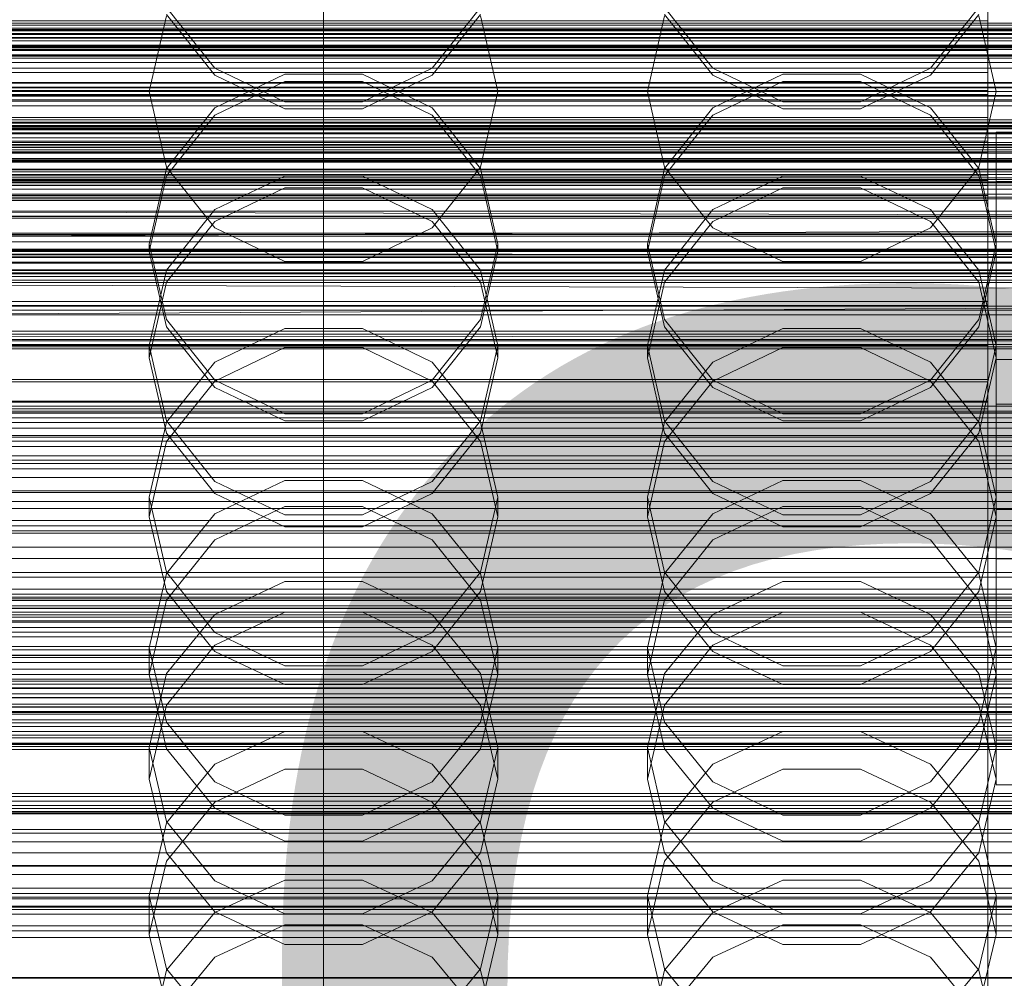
# Model space of a CAD drawing. Header units: millimetres. Extents: x -3490 to 61924, y -72580 to 6847.
# Tile 207 of 256: x 13 to 132, y -34382 to -34266. Entities that reach past the tile are written whole.
import ezdxf

# ---------------------------------------------------------------- set-up
doc = ezdxf.new("R2010")
doc.units = ezdxf.units.MM
for name, color, linetype, lineweight in [('COTAS_O', 1, 'Continuous', 0), ('COTAS_P', 1, 'Continuous', 0), ('frontal_briquetadora', 7, 'Continuous', 0), ('frontal_C01', 7, 'Continuous', 0), ('frontal_C02', 7, 'Continuous', 0), ('frontal_C03', 7, 'Continuous', 0), ('frontal_secador', 7, 'Continuous', 0), ('frontal_tolva', 7, 'Continuous', 0)]:
    doc.layers.add(name, color=color, linetype=linetype, lineweight=lineweight)
doc.dimstyles.new('R19_100', dxfattribs={"dimtxt": 250, "dimasz": 150, "dimexe": 150, "dimexo": 80, "dimgap": 100, "dimtad": 1, "dimtih": 1, "dimtoh": 1, "dimdsep": 46, "dimcen": 0.09, "dimadec": 0, "dimazin": 0, "dimtfac": 1, "dimtdec": 4, "dimtofl": 0, "dimtmove": 0, "dimatfit": 3, "dimfxl": 1, "dimtolj": 1, "dimtzin": 0, "dimarcsym": 0})

# ---------------------------------------------------------------- blocks, each defined once
blk = doc.blocks.new('DIM_R29_52')
at = {"layer": 'COTAS_P'}
for p, q in [((-1750, -34600), (-1600, -34555)), ((2600, -34600), (2450, -34555)), ((-1750, -35500), (-1750, -34600)), ((-1750, -34600), (2600, -34600)), ((-1750, -34600), (-1600, -34645)), ((2600, -34600), (2450, -34645)), ((2600, -35500), (2600, -34600))]:
    blk.add_line(p, q, dxfattribs=at)
blk.add_text('4350 P', height=250, dxfattribs=at).set_placement((425, -34500))
blk = doc.blocks.new('DIM_R29_57')
at = {"layer": 'COTAS_O'}
for p, q in [((-1725, -33700), (-1575, -33655)), ((1725, -33700), (1575, -33655)), ((-1725, -34400), (-1725, -33700)), ((-1725, -33700), (1725, -33700)), ((-1725, -33700), (-1575, -33745)), ((1725, -33700), (1575, -33745)), ((1725, -34400), (1725, -33700))]:
    blk.add_line(p, q, dxfattribs=at)
blk.add_text('3450 O', height=250, dxfattribs=at).set_placement((0, -33600))
blk = doc.blocks.new('DIM_R29_58')
at = {"layer": 'COTAS_P'}
for p, q in [((-150, -32300), (550, -32300)), ((550, -32300), (505, -32450)), ((550, -34900), (550, -32300)), ((550, -32300), (595, -32450)), ((550, -34900), (505, -34750)), ((550, -34900), (595, -34750)), ((-150, -34900), (550, -34900))]:
    blk.add_line(p, q, dxfattribs=at)
blk.add_text('2600 P', height=250, rotation=90, dxfattribs=at).set_placement((450, -33600))
blk = doc.blocks.new('DIM_R29_60')
at = {"layer": 'COTAS_O'}
for p, q in [((-650, -33700), (50, -33700)), ((50, -33700), (5, -33850)), ((50, -34900), (50, -33700)), ((50, -33700), (95, -33850)), ((50, -34900), (5, -34750)), ((50, -34900), (95, -34750)), ((-650, -34900), (50, -34900))]:
    blk.add_line(p, q, dxfattribs=at)
blk.add_text('1200 O', height=250, rotation=90, dxfattribs=at).set_placement((-50, -34300))
blk = doc.blocks.new('DIM_R29_61')
at = {"layer": 'COTAS_O'}
for p, q in [((-650, -34200), (-500, -34155)), ((650, -34200), (500, -34155)), ((-650, -34900), (-650, -34200)), ((-650, -34200), (650, -34200)), ((-650, -34200), (-500, -34245)), ((650, -34200), (500, -34245)), ((650, -34900), (650, -34200))]:
    blk.add_line(p, q, dxfattribs=at)
blk.add_text('1300 O', height=250, dxfattribs=at).set_placement((0, -34100))
blk = doc.blocks.new('DIM_R29_66')
at = {"layer": 'COTAS_P'}
for p, q in [((-305, -34680), (395, -34680)), ((395, -34680), (350, -34830)), ((395, -36000), (395, -34680)), ((395, -34680), (440, -34830)), ((395, -36000), (350, -35850)), ((395, -36000), (440, -35850)), ((-305, -36000), (395, -36000))]:
    blk.add_line(p, q, dxfattribs=at)
blk.add_text('1320 P', height=250, rotation=90, dxfattribs=at).set_placement((295, -35340))

msp = doc.modelspace()

# ---------------------------------------------------------------- linework, layer by layer
at = {"layer": 'frontal_briquetadora'}
for p, q in [((31.08, -34265.888), (29, -34275)), ((31.08, -34264.86), (36.906, -34272.168)), ((36.907, -34273.035), (31.08, -34265.737)), ((68.92, -34265.737), (63.093, -34273.035)), ((63.094, -34272.168), (68.92, -34264.86)), ((71, -34275), (68.92, -34265.888)), ((91.08, -34265.888), (89, -34275)), ((91.08, -34264.86), (96.906, -34272.168)), ((96.907, -34273.035), (91.08, -34265.737)), ((128.92, -34265.737), (123.093, -34273.035)), ((123.094, -34272.168), (128.92, -34264.86)), ((131, -34275), (128.92, -34265.888)), ((200, -34268.884), (-160, -34268.884)), ((36.906, -34272.168), (45.326, -34276.228)), ((45.327, -34272.915), (36.907, -34276.965)), ((54.673, -34272.915), (45.327, -34272.915)), ((63.093, -34276.965), (54.673, -34272.915)), ((54.674, -34276.228), (63.094, -34272.168)), ((96.906, -34272.168), (105.326, -34276.228)), ((105.327, -34272.915), (96.907, -34276.965)), ((114.673, -34272.915), (105.327, -34272.915)), ((123.093, -34276.965), (114.673, -34272.915)), ((114.674, -34276.228), (123.094, -34272.168)), ((36.906, -34277.832), (45.326, -34273.772)), ((45.327, -34277.085), (36.907, -34273.035)), ((45.326, -34273.772), (54.674, -34273.772)), ((63.093, -34273.035), (54.673, -34277.085)), ((54.674, -34273.772), (63.094, -34277.832)), ((96.906, -34277.832), (105.326, -34273.772)), ((105.327, -34277.085), (96.907, -34273.035)), ((105.326, -34273.772), (114.674, -34273.772)), ((123.093, -34273.035), (114.673, -34277.085)), ((114.674, -34273.772), (123.094, -34277.832)), ((200, -34275), (-160, -34275)), ((29, -34275), (11, -34275)), ((31.08, -34284.112), (29, -34275)), ((71, -34275), (68.92, -34284.112)), ((89, -34275), (71, -34275)), ((91.08, -34284.112), (89, -34275)), ((131, -34275), (128.92, -34284.112)), ((149, -34275), (131, -34275)), ((45.326, -34276.228), (54.674, -34276.228)), ((105.326, -34276.228), (114.674, -34276.228)), ((36.907, -34276.965), (31.08, -34284.263)), ((54.673, -34277.085), (45.327, -34277.085)), ((68.92, -34284.263), (63.093, -34276.965)), ((96.907, -34276.965), (91.08, -34284.263)), ((114.673, -34277.085), (105.327, -34277.085)), ((128.92, -34284.263), (123.093, -34276.965)), ((31.08, -34285.14), (36.906, -34277.832)), ((63.094, -34277.832), (68.92, -34285.14)), ((91.08, -34285.14), (96.906, -34277.832)), ((123.094, -34277.832), (128.92, -34285.14)), ((200, -34281.116), (-160, -34281.116)), ((31.08, -34284.263), (29, -34293.364)), ((36.906, -34291.418), (31.08, -34284.112)), ((68.92, -34284.112), (63.094, -34291.418)), ((71, -34293.364), (68.92, -34284.263)), ((91.08, -34284.263), (89, -34293.364)), ((96.906, -34291.418), (91.08, -34284.112)), ((128.92, -34284.112), (123.094, -34291.418)), ((131, -34293.364), (128.92, -34284.263)), ((-160, -34284.973), (200, -34284.973)), ((29, -34294.247), (31.08, -34285.14)), ((36.907, -34289.221), (45.327, -34285.179)), ((45.327, -34285.179), (54.673, -34285.179)), ((54.673, -34285.179), (63.093, -34289.221)), ((68.92, -34285.14), (71, -34294.247)), ((89, -34294.247), (91.08, -34285.14)), ((96.907, -34289.221), (105.327, -34285.179)), ((105.327, -34285.179), (114.673, -34285.179)), ((114.673, -34285.179), (123.093, -34289.221)), ((128.92, -34285.14), (131, -34294.247)), ((45.326, -34286.607), (36.906, -34290.664)), ((54.674, -34286.607), (45.326, -34286.607)), ((63.094, -34290.664), (54.674, -34286.607)), ((105.326, -34286.607), (96.906, -34290.664)), ((114.674, -34286.607), (105.326, -34286.607)), ((123.094, -34290.664), (114.674, -34286.607)), ((-160, -34289.389), (200, -34289.389)), ((31.08, -34296.503), (36.907, -34289.221)), ((63.093, -34289.221), (68.92, -34296.503)), ((91.08, -34296.503), (96.907, -34289.221)), ((123.093, -34289.221), (128.92, -34296.503)), ((36.906, -34290.664), (31.08, -34297.965)), ((68.92, -34297.964), (63.094, -34290.664)), ((96.906, -34290.664), (91.08, -34297.965)), ((128.92, -34297.964), (123.094, -34290.664)), ((45.326, -34295.473), (36.906, -34291.418)), ((63.094, -34291.418), (54.674, -34295.473)), ((105.326, -34295.473), (96.906, -34291.418)), ((123.094, -34291.418), (114.674, -34295.473)), ((29, -34294.247), (11, -34294.247)), ((29, -34293.364), (29, -34294.247)), ((29, -34293.364), (31.08, -34302.464)), ((31.08, -34303.343), (29, -34294.247)), ((68.92, -34302.464), (71, -34293.364)), ((71, -34294.247), (68.92, -34303.343)), ((71, -34293.364), (71, -34294.247)), ((89, -34294.247), (71, -34294.247)), ((89, -34293.364), (89, -34294.247)), ((89, -34293.364), (91.08, -34302.464)), ((91.08, -34303.343), (89, -34294.247)), ((128.92, -34302.464), (131, -34293.364)), ((131, -34294.247), (128.92, -34303.343)), ((131, -34293.364), (131, -34294.247)), ((149, -34294.247), (131, -34294.247)), ((54.674, -34295.473), (45.326, -34295.473)), ((114.674, -34295.473), (105.326, -34295.473)), ((29, -34305.584), (31.08, -34296.503)), ((68.92, -34296.503), (71, -34305.584)), ((89, -34305.584), (91.08, -34296.503)), ((128.92, -34296.503), (131, -34305.584)), ((31.08, -34297.965), (29, -34307.055)), ((71, -34307.055), (68.92, -34297.964)), ((91.08, -34297.965), (89, -34307.055)), ((131, -34307.055), (128.92, -34297.964)), ((31.08, -34302.464), (36.907, -34309.762)), ((63.093, -34309.762), (68.92, -34302.464)), ((91.08, -34302.464), (96.907, -34309.762)), ((123.093, -34309.762), (128.92, -34302.464)), ((36.906, -34310.629), (31.08, -34303.343)), ((36.907, -34307.571), (45.327, -34303.551)), ((45.327, -34303.551), (54.673, -34303.551)), ((54.673, -34303.551), (63.093, -34307.571)), ((68.92, -34303.343), (63.094, -34310.629)), ((96.906, -34310.629), (91.08, -34303.343)), ((96.907, -34307.571), (105.327, -34303.551)), ((105.327, -34303.551), (114.673, -34303.551)), ((114.673, -34303.551), (123.093, -34307.571)), ((128.92, -34303.343), (123.094, -34310.629)), ((29, -34305.584), (29, -34307.055)), ((31.08, -34314.665), (29, -34305.584)), ((45.326, -34305.831), (36.906, -34309.876)), ((54.674, -34305.831), (45.326, -34305.831)), ((63.094, -34309.876), (54.674, -34305.831)), ((71, -34305.584), (68.92, -34314.665)), ((71, -34305.584), (71, -34307.055)), ((89, -34305.584), (89, -34307.055)), ((91.08, -34314.665), (89, -34305.584)), ((105.326, -34305.831), (96.906, -34309.876)), ((114.674, -34305.831), (105.326, -34305.831)), ((123.094, -34309.876), (114.674, -34305.831)), ((131, -34305.584), (128.92, -34314.665)), ((131, -34305.584), (131, -34307.055)), ((29, -34307.055), (31.08, -34316.128)), ((68.92, -34316.128), (71, -34307.055)), ((89, -34307.055), (91.08, -34316.128)), ((128.92, -34316.128), (131, -34307.055)), ((31.08, -34314.816), (36.907, -34307.571)), ((63.093, -34307.571), (68.92, -34314.816)), ((91.08, -34314.816), (96.907, -34307.571)), ((123.093, -34307.571), (128.92, -34314.816)), ((36.907, -34309.762), (45.327, -34313.812)), ((54.673, -34313.812), (63.093, -34309.762)), ((96.907, -34309.762), (105.327, -34313.812)), ((114.673, -34313.812), (123.093, -34309.762)), ((36.906, -34309.876), (31.08, -34317.151)), ((45.326, -34314.669), (36.906, -34310.629)), ((63.094, -34310.629), (54.674, -34314.669)), ((68.92, -34317.151), (63.094, -34309.876)), ((96.906, -34309.876), (91.08, -34317.151)), ((105.326, -34314.669), (96.906, -34310.629)), ((123.094, -34310.629), (114.674, -34314.669)), ((128.92, -34317.151), (123.094, -34309.876)), ((45.327, -34313.812), (54.673, -34313.812)), ((105.327, -34313.812), (114.673, -34313.812)), ((29, -34323.849), (31.08, -34314.816)), ((36.907, -34321.948), (31.08, -34314.665)), ((54.674, -34314.669), (45.326, -34314.669)), ((68.92, -34314.665), (63.093, -34321.948)), ((68.92, -34314.816), (71, -34323.849)), ((89, -34323.849), (91.08, -34314.816)), ((96.907, -34321.948), (91.08, -34314.665)), ((114.674, -34314.669), (105.326, -34314.669)), ((128.92, -34314.665), (123.093, -34321.948)), ((128.92, -34314.816), (131, -34323.849)), ((31.08, -34316.128), (36.906, -34323.39)), ((63.094, -34323.39), (68.92, -34316.128)), ((91.08, -34316.128), (96.906, -34323.39)), ((123.094, -34323.39), (128.92, -34316.128)), ((31.08, -34317.151), (29, -34326.199)), ((71, -34326.199), (68.92, -34317.151)), ((91.08, -34317.151), (89, -34326.199)), ((131, -34326.199), (128.92, -34317.151)), ((45.327, -34321.854), (36.907, -34325.844)), ((45.327, -34325.989), (36.907, -34321.948)), ((54.673, -34321.854), (45.327, -34321.854)), ((63.093, -34325.844), (54.673, -34321.854)), ((63.093, -34321.948), (54.673, -34325.989)), ((105.327, -34321.854), (96.907, -34325.844)), ((105.327, -34325.989), (96.907, -34321.948)), ((114.673, -34321.854), (105.327, -34321.854)), ((123.093, -34325.844), (114.673, -34321.854)), ((123.093, -34321.948), (114.673, -34325.989)), ((29, -34323.849), (29, -34326.199)), ((29, -34323.849), (31.08, -34332.883)), ((36.906, -34323.39), (45.326, -34327.416)), ((54.674, -34327.416), (63.094, -34323.39)), ((68.92, -34332.883), (71, -34323.849)), ((71, -34323.849), (71, -34326.199)), ((89, -34323.849), (89, -34326.199)), ((89, -34323.849), (91.08, -34332.883)), ((96.906, -34323.39), (105.326, -34327.416)), ((114.674, -34327.416), (123.094, -34323.39)), ((128.92, -34332.883), (131, -34323.849)), ((131, -34323.849), (131, -34326.199)), ((36.906, -34329.005), (45.326, -34324.981)), ((45.326, -34324.981), (54.674, -34324.981)), ((54.674, -34324.981), (63.094, -34329.005)), ((96.906, -34329.005), (105.326, -34324.981)), ((105.326, -34324.981), (114.674, -34324.981)), ((114.674, -34324.981), (123.094, -34329.005)), ((31.08, -34335.219), (29, -34326.199)), ((36.907, -34325.844), (31.08, -34333.033)), ((54.673, -34325.989), (45.327, -34325.989)), ((68.92, -34333.033), (63.093, -34325.844)), ((71, -34326.199), (68.92, -34335.22)), ((91.08, -34335.219), (89, -34326.199)), ((96.907, -34325.844), (91.08, -34333.033)), ((114.673, -34325.989), (105.327, -34325.989)), ((128.92, -34333.033), (123.093, -34325.844)), ((131, -34326.199), (128.92, -34335.22)), ((45.326, -34327.416), (54.674, -34327.416)), ((105.326, -34327.416), (114.674, -34327.416)), ((31.08, -34336.235), (36.906, -34329.005)), ((63.094, -34329.005), (68.92, -34336.235)), ((91.08, -34336.235), (96.906, -34329.005)), ((123.094, -34329.005), (128.92, -34336.235)), ((31.08, -34333.033), (29, -34341.997)), ((31.08, -34332.883), (36.907, -34340.127)), ((63.093, -34340.127), (68.92, -34332.883)), ((71, -34341.997), (68.92, -34333.033)), ((91.08, -34333.033), (89, -34341.997)), ((91.08, -34332.883), (96.907, -34340.127)), ((123.093, -34340.127), (128.92, -34332.883)), ((131, -34341.997), (128.92, -34333.033)), ((36.907, -34337.96), (45.327, -34333.996)), ((45.327, -34333.996), (54.673, -34333.996)), ((54.673, -34333.996), (63.093, -34337.96)), ((96.907, -34337.96), (105.327, -34333.996)), ((105.327, -34333.996), (114.673, -34333.996)), ((114.673, -34333.996), (123.093, -34337.96)), ((36.906, -34342.432), (31.08, -34335.219)), ((68.92, -34335.22), (63.094, -34342.432)), ((96.906, -34342.432), (91.08, -34335.219)), ((128.92, -34335.22), (123.094, -34342.432)), ((29, -34345.219), (31.08, -34336.235)), ((68.92, -34336.235), (71, -34345.219)), ((89, -34345.219), (91.08, -34336.235)), ((128.92, -34336.235), (131, -34345.219)), ((31.08, -34345.102), (36.907, -34337.96)), ((45.326, -34337.684), (36.906, -34341.688)), ((54.674, -34337.684), (45.326, -34337.684)), ((63.094, -34341.688), (54.674, -34337.684)), ((63.093, -34337.96), (68.92, -34345.102)), ((91.08, -34345.102), (96.907, -34337.96)), ((105.326, -34337.684), (96.906, -34341.688)), ((114.674, -34337.684), (105.326, -34337.684)), ((123.094, -34341.688), (114.674, -34337.684)), ((123.093, -34337.96), (128.92, -34345.102)), ((36.907, -34340.127), (45.327, -34344.148)), ((54.673, -34344.148), (63.093, -34340.127)), ((96.907, -34340.127), (105.327, -34344.148)), ((114.673, -34344.148), (123.093, -34340.127)), ((36.906, -34341.688), (31.08, -34348.879)), ((68.92, -34348.879), (63.094, -34341.688)), ((96.906, -34341.688), (91.08, -34348.879)), ((128.92, -34348.879), (123.094, -34341.688)), ((29, -34341.997), (29, -34345.219)), ((29, -34341.997), (31.08, -34350.961)), ((45.326, -34346.427), (36.906, -34342.432)), ((63.094, -34342.432), (54.674, -34346.427)), ((68.92, -34350.961), (71, -34341.997)), ((71, -34341.997), (71, -34345.219)), ((89, -34341.997), (89, -34345.219)), ((89, -34341.997), (91.08, -34350.961)), ((105.326, -34346.427), (96.906, -34342.432)), ((123.094, -34342.432), (114.674, -34346.427)), ((128.92, -34350.961), (131, -34341.997)), ((131, -34341.997), (131, -34345.219)), ((45.327, -34344.148), (54.673, -34344.148)), ((105.327, -34344.148), (114.673, -34344.148)), ((29, -34354.008), (31.08, -34345.102)), ((31.08, -34354.166), (29, -34345.219)), ((68.92, -34345.102), (71, -34354.008)), ((71, -34345.219), (68.92, -34354.166)), ((89, -34354.008), (91.08, -34345.102)), ((91.08, -34354.166), (89, -34345.219)), ((128.92, -34345.102), (131, -34354.008)), ((131, -34345.219), (128.92, -34354.166)), ((54.674, -34346.427), (45.326, -34346.427)), ((114.674, -34346.427), (105.326, -34346.427)), ((31.08, -34348.879), (29, -34357.809)), ((71, -34357.809), (68.92, -34348.879)), ((91.08, -34348.879), (89, -34357.809)), ((131, -34357.809), (128.92, -34348.879)), ((31.08, -34350.961), (36.907, -34358.15)), ((63.093, -34358.15), (68.92, -34350.961)), ((91.08, -34350.961), (96.907, -34358.15)), ((123.093, -34358.15), (128.92, -34350.961)), ((36.907, -34356.004), (45.327, -34352.087)), ((45.327, -34352.087), (54.673, -34352.087)), ((54.673, -34352.087), (63.093, -34356.004)), ((96.907, -34356.004), (105.327, -34352.087)), ((105.327, -34352.087), (114.673, -34352.087)), ((114.673, -34352.087), (123.093, -34356.004)), ((29, -34354.008), (29, -34357.809)), ((31.08, -34362.915), (29, -34354.008)), ((36.906, -34361.311), (31.08, -34354.166)), ((68.92, -34354.166), (63.094, -34361.311)), ((71, -34354.008), (68.92, -34362.915)), ((71, -34354.008), (71, -34357.809)), ((89, -34354.008), (89, -34357.809)), ((91.08, -34362.915), (89, -34354.008)), ((96.906, -34361.311), (91.08, -34354.166)), ((128.92, -34354.166), (123.094, -34361.311)), ((131, -34354.008), (128.92, -34362.915)), ((131, -34354.008), (131, -34357.809)), ((31.08, -34363.062), (36.907, -34356.004)), ((63.093, -34356.004), (68.92, -34363.062)), ((91.08, -34363.062), (96.907, -34356.004)), ((123.093, -34356.004), (128.92, -34363.062)), ((45.326, -34356.608), (36.906, -34360.574)), ((54.674, -34356.608), (45.326, -34356.608)), ((63.094, -34360.574), (54.674, -34356.608)), ((105.326, -34356.608), (96.906, -34360.574)), ((114.674, -34356.608), (105.326, -34356.608)), ((123.094, -34360.574), (114.674, -34356.608)), ((29, -34357.809), (31.08, -34366.693)), ((36.907, -34358.15), (45.327, -34362.14)), ((54.673, -34362.14), (63.093, -34358.15)), ((68.92, -34366.693), (71, -34357.809)), ((89, -34357.809), (91.08, -34366.693)), ((96.907, -34358.15), (105.327, -34362.14)), ((114.673, -34362.14), (123.093, -34358.15)), ((128.92, -34366.693), (131, -34357.809)), ((36.906, -34360.574), (31.08, -34367.693)), ((68.92, -34367.692), (63.094, -34360.574)), ((96.906, -34360.574), (91.08, -34367.693)), ((128.92, -34367.692), (123.094, -34360.574)), ((45.326, -34365.266), (36.906, -34361.311)), ((63.094, -34361.311), (54.674, -34365.266)), ((105.326, -34365.266), (96.906, -34361.311)), ((123.094, -34361.311), (114.674, -34365.266)), ((29, -34371.863), (31.08, -34363.062)), ((36.907, -34370.057), (31.08, -34362.915)), ((45.327, -34362.14), (54.673, -34362.14)), ((68.92, -34362.915), (63.093, -34370.057)), ((68.92, -34363.062), (71, -34371.863)), ((89, -34371.863), (91.08, -34363.062)), ((96.907, -34370.057), (91.08, -34362.915)), ((105.327, -34362.14), (114.673, -34362.14)), ((128.92, -34362.915), (123.093, -34370.057)), ((128.92, -34363.062), (131, -34371.863)), ((54.674, -34365.266), (45.326, -34365.266)), ((114.674, -34365.266), (105.326, -34365.266)), ((31.08, -34366.693), (36.906, -34373.784)), ((63.094, -34373.784), (68.92, -34366.693)), ((91.08, -34366.693), (96.906, -34373.784)), ((123.094, -34373.784), (128.92, -34366.693)), ((31.08, -34367.693), (29, -34376.522)), ((71, -34376.522), (68.92, -34367.692)), ((91.08, -34367.693), (89, -34376.522)), ((131, -34376.522), (128.92, -34367.692)), ((45.327, -34369.992), (36.907, -34373.853)), ((45.327, -34374.021), (36.907, -34370.057)), ((54.673, -34369.992), (45.327, -34369.992)), ((63.093, -34373.853), (54.673, -34369.992)), ((63.093, -34370.057), (54.673, -34374.021)), ((105.327, -34369.992), (96.907, -34373.853)), ((105.327, -34374.021), (96.907, -34370.057)), ((114.673, -34369.992), (105.327, -34369.992)), ((123.093, -34373.853), (114.673, -34369.992)), ((123.093, -34370.057), (114.673, -34374.021)), ((29, -34371.863), (29, -34376.522)), ((29, -34371.863), (31.08, -34380.664)), ((68.92, -34380.664), (71, -34371.863)), ((71, -34371.863), (71, -34376.522)), ((89, -34371.863), (89, -34376.522)), ((89, -34371.863), (91.08, -34380.664)), ((128.92, -34380.664), (131, -34371.863)), ((131, -34371.863), (131, -34376.522)), ((36.906, -34373.784), (45.326, -34377.708)), ((54.674, -34377.708), (63.094, -34373.784)), ((96.906, -34373.784), (105.326, -34377.708)), ((114.674, -34377.708), (123.094, -34373.784)), ((36.907, -34373.853), (31.08, -34380.809)), ((54.673, -34374.021), (45.327, -34374.021)), ((68.92, -34380.809), (63.093, -34373.853)), ((96.907, -34373.853), (91.08, -34380.809)), ((114.673, -34374.021), (105.327, -34374.021)), ((128.92, -34380.809), (123.093, -34373.853)), ((36.906, -34379.254), (45.326, -34375.335)), ((45.326, -34375.335), (54.674, -34375.335)), ((54.674, -34375.335), (63.094, -34379.254)), ((96.906, -34379.254), (105.326, -34375.335)), ((105.326, -34375.335), (114.674, -34375.335)), ((114.674, -34375.335), (123.094, -34379.254)), ((31.08, -34385.296), (29, -34376.522)), ((71, -34376.522), (68.92, -34385.296)), ((91.08, -34385.296), (89, -34376.522)), ((131, -34376.522), (128.92, -34385.296)), ((45.326, -34377.708), (54.674, -34377.708)), ((105.326, -34377.708), (114.674, -34377.708)), ((31.08, -34386.283), (36.906, -34379.254)), ((63.094, -34379.254), (68.92, -34386.283)), ((91.08, -34386.283), (96.906, -34379.254)), ((123.094, -34379.254), (128.92, -34386.283)), ((31.08, -34380.809), (29, -34389.484)), ((31.08, -34380.664), (36.907, -34387.722)), ((63.093, -34387.722), (68.92, -34380.664)), ((71, -34389.484), (68.92, -34380.809)), ((91.08, -34380.809), (89, -34389.484)), ((91.08, -34380.664), (96.907, -34387.722)), ((123.093, -34387.722), (128.92, -34380.664)), ((131, -34389.484), (128.92, -34380.809))]:
    msp.add_line(p, q, dxfattribs=at)
at = {"layer": 'frontal_C01'}
for p, q in [((130, -34520.192), (130, -34257.579)), ((130, -34263.359), (130, -34525.972)), ((130, -34269.658), (130, -34265.681)), ((130, -34265.965), (130, -34270.06)), ((-130, -34269.658), (130, -34269.658)), ((-130, -34270.06), (130, -34270.06)), ((130, -34274.873), (130, -34269.658)), ((130, -34270.06), (130, -34275.366)), ((-130, -34274.873), (130, -34274.873)), ((-130, -34275.366), (130, -34275.366)), ((130, -34280.97), (130, -34274.873)), ((130, -34275.366), (130, -34281.52)), ((-148, -34278.819), (148, -34278.819)), ((-148, -34279.1), (148, -34279.1)), ((-148, -34279.152), (148, -34279.152)), ((-148, -34279.974), (148, -34279.974)), ((-148, -34280.075), (148, -34280.075)), ((130, -34280.97), (-130, -34280.97)), ((130, -34287.534), (130, -34280.97)), ((-148, -34281.384), (148, -34281.384)), ((-148, -34281.526), (148, -34281.526)), ((-130, -34281.52), (130, -34281.52)), ((130, -34281.52), (130, -34288.103)), ((-148, -34283.232), (148, -34283.232)), ((-148, -34283.406), (148, -34283.406)), ((148, -34285.392), (-148, -34285.392)), ((-148, -34285.587), (148, -34285.587)), ((-148, -34287.718), (148, -34287.718)), ((-148, -34287.919), (148, -34287.919)), ((-130, -34287.534), (130, -34287.534)), ((-130, -34288.103), (130, -34288.103)), ((130, -34294.117), (130, -34287.534)), ((130, -34288.103), (130, -34294.667)), ((-148, -34290.05), (148, -34290.05)), ((-148, -34290.245), (148, -34290.245)), ((-148, -34292.231), (148, -34292.231)), ((-148, -34292.405), (148, -34292.405)), ((-148, -34294.111), (148, -34294.111)), ((-148, -34294.253), (148, -34294.253)), ((-130, -34294.117), (130, -34294.117)), ((130, -34300.271), (130, -34294.117)), ((-130, -34294.667), (130, -34294.667)), ((130, -34294.667), (130, -34300.764)), ((-148, -34295.562), (148, -34295.562)), ((-148, -34295.663), (148, -34295.663)), ((-148, -34296.485), (148, -34296.485)), ((-148, -34296.537), (148, -34296.537)), ((-148, -34296.818), (148, -34296.818)), ((-130, -34300.271), (130, -34300.271)), ((130, -34305.577), (130, -34300.271)), ((-130, -34300.764), (130, -34300.764)), ((130, -34300.764), (130, -34305.979)), ((-130, -34305.577), (130, -34305.577)), ((-130, -34305.979), (130, -34305.979)), ((130, -34309.672), (130, -34305.577)), ((130, -34305.979), (130, -34309.956)), ((131, -34312.663), (131, -34307.271)), ((131, -34307.271), (149, -34307.271)), ((131, -34353.108), (131, -34307.271)), ((-130, -34309.672), (130, -34309.672)), ((130, -34312.278), (130, -34309.672)), ((-130, -34309.956), (130, -34309.956)), ((130, -34309.956), (130, -34312.425)), ((-130, -34312.278), (130, -34312.278)), ((-130, -34312.425), (130, -34312.425)), ((-130, -34313.217), (130, -34313.217)), ((130, -34313.217), (130, -34312.278)), ((130, -34312.425), (130, -34313.217)), ((149, -34312.663), (131, -34312.663)), ((131, -34358.5), (131, -34312.663)), ((-450, -34337.218), (450, -34337.218)), ((450, -34348.002), (-450, -34348.002)), ((-425, -34347.993), (425, -34347.993)), ((149, -34353.108), (131, -34353.108)), ((131, -34353.108), (131, -34358.5)), ((425, -34359.548), (-425, -34359.548)), ((131, -34358.5), (149, -34358.5)), ((425, -34361.689), (-425, -34361.689)), ((450, -34370.922), (-450, -34370.922)), ((-425, -34373.245), (425, -34373.245)), ((-450, -34381.706), (450, -34381.706))]:
    msp.add_line(p, q, dxfattribs=at)
at = {"layer": 'frontal_C02'}
for p, q in [((130, -34521.432), (130, -34230.937)), ((130, -34236.667), (130, -34527.162)), ((130, -34266.48), (130, -34259.876)), ((130, -34261.95), (130, -34268.484)), ((-148, -34267.012), (148, -34267.012)), ((-130, -34266.48), (130, -34266.48)), ((130, -34272.704), (130, -34266.48)), ((450, -34267.581), (-450, -34267.581)), ((-148, -34267.532), (148, -34267.532)), ((-148, -34268.517), (148, -34268.517)), ((-148, -34268.885), (148, -34268.885)), ((-130, -34268.484), (130, -34268.484)), ((130, -34268.484), (130, -34274.501)), ((-148, -34269.504), (148, -34269.504)), ((-148, -34269.694), (148, -34269.694)), ((-148, -34269.906), (148, -34269.906)), ((-130, -34272.704), (130, -34272.704)), ((130, -34278.125), (130, -34272.704)), ((-130, -34274.501), (130, -34274.501)), ((130, -34274.501), (130, -34279.592)), ((-130, -34278.125), (130, -34278.125)), ((130, -34282.373), (130, -34278.125)), ((-450, -34279.503), (450, -34279.503)), ((-130, -34279.592), (130, -34279.592)), ((130, -34279.592), (130, -34283.41)), ((131, -34285.848), (131, -34279.887)), ((131, -34279.887), (149, -34279.887)), ((131, -34325.324), (131, -34279.887)), ((-130, -34282.373), (130, -34282.373)), ((130, -34285.159), (130, -34282.373)), ((-130, -34283.41), (130, -34283.41)), ((130, -34283.41), (130, -34285.696)), ((-130, -34285.159), (130, -34285.159)), ((-130, -34285.696), (130, -34285.696)), ((130, -34286.292), (130, -34285.159)), ((130, -34285.696), (130, -34286.292)), ((149, -34285.848), (131, -34285.848)), ((131, -34331.285), (131, -34285.848)), ((-130, -34286.292), (130, -34286.292)), ((-425, -34319.779), (425, -34319.779)), ((149, -34325.324), (131, -34325.324)), ((131, -34325.324), (131, -34331.285)), ((425, -34331.234), (-425, -34331.234)), ((131, -34331.285), (149, -34331.285)), ((425, -34334.92), (-425, -34334.92)), ((-425, -34346.375), (425, -34346.375))]:
    msp.add_line(p, q, dxfattribs=at)
at = {"layer": 'frontal_C03'}
for p, q in [((-1500, -34266.757), (1500, -34266.757)), ((-1500, -34268.12), (1500, -34268.12)), ((-1250, -34267.689), (1250, -34267.689)), ((-1500, -34268.569), (1500, -34268.569)), ((-1250, -34269.42), (1250, -34269.42)), ((-1500, -34269.615), (1500, -34269.615)), ((-1500, -34269.933), (1500, -34269.933)), ((-1500, -34270.59), (1500, -34270.59)), ((-1500, -34270.754), (1500, -34270.754)), ((-1500, -34270.979), (1500, -34270.979)), ((1250, -34270.635), (-1250, -34270.635)), ((1250, -34271.516), (-1250, -34271.516)), ((1250, -34272.17), (-1250, -34272.17)), ((-1250, -34273.9), (1250, -34273.9)), ((1250, -34274.477), (-1250, -34274.477)), ((-1250, -34275.453), (1250, -34275.453)), ((-1250, -34275.534), (1250, -34275.534)), ((1250, -34278.387), (-1250, -34278.387)), ((-1250, -34279.3), (1250, -34279.3)), ((1250, -34279.444), (-1250, -34279.444)), ((-1250, -34280.567), (1250, -34280.567)), ((1250, -34281.751), (-1250, -34281.751)), ((1250, -34282.405), (-1250, -34282.405)), ((1250, -34283.286), (-1250, -34283.286)), ((-1250, -34283.52), (1250, -34283.52)), ((-1250, -34284.416), (1250, -34284.416)), ((-1250, -34286.272), (1250, -34286.272)), ((-1250, -34286.736), (1250, -34286.736)), ((-1250, -34287.369), (1250, -34287.369)), ((1250, -34293.092), (-1250, -34293.092)), ((1250, -34293.974), (-1250, -34293.974)), ((1250, -34294.627), (-1250, -34294.627)), ((1250, -34296.935), (-1250, -34296.935)), ((-1250, -34297.992), (1250, -34297.992)), ((1250, -34300.844), (-1250, -34300.844)), ((1250, -34301.902), (-1250, -34301.902)), ((1250, -34304.209), (-1250, -34304.209)), ((1250, -34304.862), (-1250, -34304.862)), ((1250, -34305.744), (-1250, -34305.744)), ((-1250, -34312.901), (1250, -34312.901)), ((-1250, -34313.698), (1250, -34313.698)), ((-1250, -34314.283), (1250, -34314.283)), ((1250, -34315.55), (-1250, -34315.55)), ((1250, -34316.431), (-1250, -34316.431)), ((-1250, -34316.621), (1250, -34316.621)), ((1250, -34317.085), (-1250, -34317.085)), ((-1250, -34317.75), (1250, -34317.75)), ((1250, -34319.392), (-1250, -34319.392)), ((-1250, -34320.45), (1250, -34320.45)), ((-1250, -34321.469), (1250, -34321.469)), ((-1250, -34323.066), (1250, -34323.066)), ((1250, -34323.302), (-1250, -34323.302)), ((1250, -34324.359), (-1250, -34324.359)), ((1250, -34326.667), (-1250, -34326.667)), ((1250, -34327.32), (-1250, -34327.32)), ((-1250, -34327.913), (1250, -34327.913)), ((1250, -34328.201), (-1250, -34328.201)), ((-1250, -34329.869), (1250, -34329.869)), ((-1250, -34335.513), (1250, -34335.513)), ((-1268, -34335.887), (1268, -34335.887)), ((-1268, -34336.111), (1268, -34336.111)), ((-1268, -34336.275), (1268, -34336.275)), ((-1268, -34336.933), (1268, -34336.933)), ((-1268, -34337.25), (1268, -34337.25)), ((1250, -34337.695), (-1250, -34337.695)), ((1250, -34338.008), (-1250, -34338.008)), ((-1268, -34338.296), (1268, -34338.296)), ((-1268, -34338.746), (1268, -34338.746)), ((1250, -34338.889), (-1250, -34338.889)), ((-1268, -34340.109), (1268, -34340.109)), ((1250, -34339.543), (-1250, -34339.543)), ((-1268, -34340.659), (1268, -34340.659)), ((-1268, -34342.246), (1268, -34342.246)), ((1268, -34342.86), (-1268, -34342.86)), ((1250, -34341.85), (-1250, -34341.85)), ((-1250, -34342.907), (1250, -34342.907)), ((1530, -34343.773), (-1530, -34343.773)), ((-1250, -34343.752), (1250, -34343.752)), ((-1268, -34344.563), (1268, -34344.563)), ((-1268, -34345.199), (1268, -34345.199)), ((1250, -34345.759), (-1250, -34345.759)), ((-1250, -34346.01), (1250, -34346.01)), ((-1268, -34346.902), (1268, -34346.902)), ((-1268, -34347.516), (1268, -34347.516)), ((1250, -34346.817), (-1250, -34346.817)), ((1530, -34348.773), (-1530, -34348.773)), ((-1268, -34349.103), (1268, -34349.103)), ((-1268, -34349.653), (1268, -34349.653)), ((1250, -34349.124), (-1250, -34349.124)), ((1250, -34349.778), (-1250, -34349.778)), ((-1268, -34351.016), (1268, -34351.016)), ((1250, -34350.659), (-1250, -34350.659)), ((-1268, -34351.466), (1268, -34351.466)), ((-1250, -34352.067), (1250, -34352.067)), ((-1268, -34352.512), (1268, -34352.512)), ((-1268, -34352.829), (1268, -34352.829)), ((-1268, -34353.487), (1268, -34353.487)), ((-1268, -34353.651), (1268, -34353.651)), ((-1268, -34353.875), (1268, -34353.875)), ((-1250, -34354.249), (1250, -34354.249)), ((-1250, -34359.893), (1250, -34359.893)), ((1250, -34360.465), (-1250, -34360.465)), ((1250, -34361.347), (-1250, -34361.347)), ((-1250, -34361.849), (1250, -34361.849)), ((1250, -34362), (-1250, -34362)), ((1250, -34364.308), (-1250, -34364.308)), ((-1250, -34365.365), (1250, -34365.365)), ((-1250, -34366.696), (1250, -34366.696)), ((1250, -34368.217), (-1250, -34368.217)), ((-1250, -34368.293), (1250, -34368.293)), ((1250, -34369.274), (-1250, -34369.274)), ((1250, -34371.582), (-1250, -34371.582)), ((-1250, -34372.012), (1250, -34372.012)), ((1250, -34372.235), (-1250, -34372.235)), ((1250, -34373.117), (-1250, -34373.117)), ((-1250, -34373.141), (1250, -34373.141)), ((-1250, -34375.479), (1250, -34375.479)), ((-1250, -34376.064), (1250, -34376.064)), ((-1250, -34376.861), (1250, -34376.861))]:
    msp.add_line(p, q, dxfattribs=at)
at = {"layer": 'frontal_secador'}
for p, q in [((1250, -34267.382), (-1250, -34267.382)), ((-1250, -34268), (1250, -34268)), ((1250, -34269.689), (-1250, -34269.689)), ((1250, -34274), (-1250, -34274)), ((1250, -34274.545), (-1250, -34274.545)), ((1250, -34276), (-1250, -34276)), ((1250, -34276.144), (-1250, -34276.144)), ((1250, -34276.709), (-1250, -34276.709)), ((1250, -34278.686), (-1250, -34278.686)), ((1250, -34280), (-1250, -34280)), ((1320, -34282), (-1320, -34282)), ((1320, -34282.273), (-1320, -34282.273)), ((1250, -34282), (-1250, -34282)), ((1320, -34283.072), (-1320, -34283.072)), ((1320, -34284.343), (-1320, -34284.343)), ((1250, -34284.651), (-1250, -34284.651)), ((1320, -34286), (-1320, -34286)), ((1250, -34285.859), (-1250, -34285.859)), ((-1250, -34286), (1250, -34286)), ((1320, -34287.929), (-1320, -34287.929)), ((-422.12, -34288.52), (420.5, -34290.5)), ((-1320, -34290), (1320, -34290)), ((-1250, -34290), (1250, -34290)), ((-413.48, -34294.28), (420.5, -34290.5)), ((1320, -34292.071), (-1320, -34292.071)), ((1320, -34294), (-1320, -34294)), ((1250, -34294.141), (-1250, -34294.141)), ((-413.48, -34294.28), (410.42, -34294.82)), ((-407, -34295), (410.42, -34294.82)), ((407, -34295), (-407, -34295)), ((1320, -34295.657), (-1320, -34295.657)), ((1320, -34296.928), (-1320, -34296.928)), ((1320, -34297.727), (-1320, -34297.727)), ((1250, -34297.285), (-1250, -34297.285)), ((-431.48, -34297.08), (429.5, -34299.5)), ((1320, -34298), (-1320, -34298)), ((1250, -34298), (-1250, -34298)), ((-420.92, -34304.12), (429.5, -34299.5)), ((1250, -34301.314), (-1250, -34301.314)), ((1250, -34303.856), (-1250, -34303.856)), ((-420.92, -34304.12), (417.18, -34304.78)), ((-413, -34305), (417.18, -34304.78)), ((413, -34305), (-413, -34305)), ((1250, -34305.455), (-1250, -34305.455)), ((1250, -34306), (-1250, -34306)), ((1360, -34313.5), (-1360, -34313.5)), ((1250, -34313.75), (-1250, -34313.75)), ((1360, -34314.863), (-1360, -34314.863)), ((1360, -34318.859), (-1360, -34318.859)), ((1360, -34325.216), (-1360, -34325.216)), ((1250, -34332.924), (-1250, -34332.924)), ((1360, -34333.5), (-1360, -34333.5)), ((1360, -34343.147), (-1360, -34343.147)), ((-1360, -34353.5), (1360, -34353.5)), ((-1250, -34353.5), (1250, -34353.5)), ((1360, -34363.853), (-1360, -34363.853)), ((1360, -34373.5), (-1360, -34373.5)), ((1250, -34374.076), (-1250, -34374.076)), ((1360, -34381.784), (-1360, -34381.784))]:
    msp.add_line(p, q, dxfattribs=at)
at = {"layer": 'frontal_tolva'}
for p, q in [((-1821.5, -34350), (1821.5, -34350)), ((-1821.5, -34361), (1821.5, -34361))]:
    msp.add_line(p, q, dxfattribs=at)

# ---------------------------------------------------------------- dimensions: what is measured, and where the dimension line sits
at = {"layer": 'COTAS_O'}
for p1, p2, distance, picture, middle in [((-650, -34900), (-650, -33700), -700, 'DIM_R29_60', (50, -34300)), ((-1725, -34400), (1725, -34400), 700, 'DIM_R29_57', (0, -33700)), ((-650, -34900), (650, -34900), 700, 'DIM_R29_61', (0, -34200))]:
    dim = msp.add_aligned_dim(p1=p1, p2=p2, distance=distance, text='<> O', dimstyle='R19_100', dxfattribs=at)
    dim.commit()
    dim.dimension.update_dxf_attribs({"geometry": picture, "text_midpoint": middle})
at = {"layer": 'COTAS_P'}
for p1, p2, distance, picture, middle in [((-150, -34900), (-150, -32300), -700, 'DIM_R29_58', (550, -33600)), ((-1750, -35500), (2600, -35500), 900, 'DIM_R29_52', (425, -34600)), ((-305, -36000), (-305, -34680), -700, 'DIM_R29_66', (395, -35340))]:
    dim = msp.add_aligned_dim(p1=p1, p2=p2, distance=distance, text='<> P', dimstyle='R19_100', dxfattribs=at)
    dim.commit()
    dim.dimension.update_dxf_attribs({"geometry": picture, "text_midpoint": middle})

doc.saveas('drawing.dxf')
